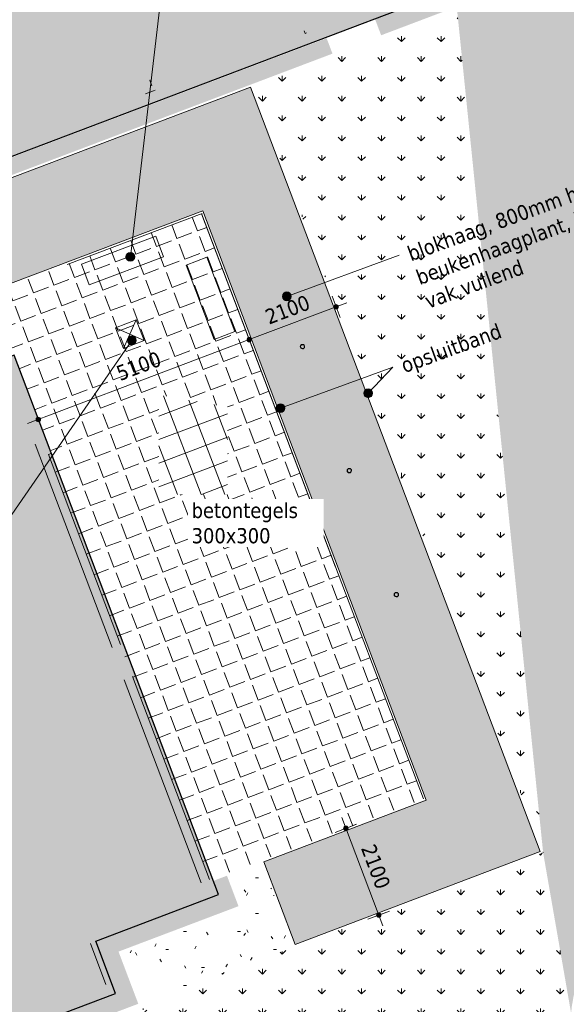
# Model space of a CAD drawing. Header units: millimetres. Extents: x -128777 to 62214, y -97338 to 68850.
# Tile 87 of 102: x -4588 to 7772, y -38401 to -16119. Entities that reach past the tile are written whole.
import ezdxf

# ---------------------------------------------------------------- set-up
doc = ezdxf.new("R2010")
doc.units = ezdxf.units.MM
doc.header["$LTSCALE"] = 200
for name, color, linetype, lineweight in [('A-ANNO-DIMS', 1, 'Continuous', 9), ('A-ANNO-DIMS-200', 1, 'Continuous', 9), ('A-ANNO-TEXT', 2, 'Continuous', 9), ('A-DETL', 1, 'Continuous', 25), ('A-FLOR-OTLN', 7, 'Continuous', 13), ('A-FLOR-PATT', 8, 'Continuous', 13), ('A-WALL', 2, 'Continuous', 13), ('A-WALL-PATT', 7, 'Continuous', 35), ('S-COLS', 6, 'Continuous', 13)]:
    doc.layers.add(name, color=color, linetype=linetype, lineweight=lineweight)
doc.layers.add('A-DETL-GENF', color=92, linetype='Continuous', lineweight=13, transparency=0.3)
doc.layers.add('F-IA----_OBJECT', color=240, linetype='Continuous', transparency=0.5)
doc.styles.add('Tahoma_1', font='tahoma.ttf', dxfattribs={"height": 342.777778})
doc.dimstyles.new('P_L_1_8', dxfattribs={"dimscale": 304.8, "dimtxt": 360, "dimasz": 1.312336, "dimexe": 0.853018, "dimexo": 0.0625, "dimgap": 0.19685, "dimtad": 1, "dimdec": 0, "dimzin": 0, "dimdsep": 46, "dimtxsty": 'Tahoma_1', "dimblk1": 'DOTSMALL', "dimblk2": 'DOTSMALL', "dimsah": 1, "dimcen": 0.09, "dimdle": 0.853018, "dimadec": 1, "dimazin": 0, "dimtfac": 1, "dimtdec": 0, "dimtix": 1, "dimtmove": 0, "dimatfit": 3, "dimfxl": 1, "dimtvp": 1, "dimtolj": 1, "dimtzin": 0, "dimarcsym": 0})

# ---------------------------------------------------------------- blocks, each defined once
blk = doc.blocks.new('300_28_ISR_kolom_buis - ø100-V116-Situatie')
at = {"layer": 'S-COLS'}
h = blk.add_hatch(dxfattribs=at)
h.set_pattern_fill('FP_65', color=256, style=0, pattern_type=2)
h.set_pattern_definition([(204.25, (83831.4, -30667.5), (492.863, -1094.114), []), (204.25, (83813.7, -30714.3), (492.863, -1094.114), []), (204.25, (83796, -30761.1), (492.863, -1094.114), []), (204.25, (83778.3, -30807.8), (492.863, -1094.114), []), (204.25, (83585, -30120.5), (492.863, -1094.114), [])])
h.paths.add_polyline_path([(11, 24), (-11, 24), (-32, 13), (-45, -3), (-50, -25), (-45, -47), (-31, -64), (-11, -74), (11, -74), (32, -63), (45, -47), (50, -25), (45, -3), (31, 14), (24, 18)], flags=0)
h.paths.add_polyline_path([(22, 13), (38, -3), (44, -25), (37, -48), (22, -63), (0, -69), (-22, -63), (-38, -47), (-44, -25), (-37, -2), (-22, 13), (0, 19), (8, 17)], flags=0)
at = {"layer": 'S-COLS', "lineweight": 18}
for radius, start, end in [(50, 360, 180), (44, 0, 180), (50, 180, 360), (44, 180, 360)]:
    blk.add_arc((0, -25), radius, start, end, dxfattribs=at)
blk = doc.blocks.new('300_28_ISR_kolom_buis - ø100-V117-Situatie')
at = {"layer": 'S-COLS', "lineweight": 18}
for radius, start, end in [(50, 360, 180), (44, 0, 180), (50, 180, 360), (44, 180, 360)]:
    blk.add_arc((0, -25), radius, start, end, dxfattribs=at)
blk = doc.blocks.new('300_28_ISR_kolom_buis - ø100-V118-Situatie')
at = {"layer": 'S-COLS'}
h = blk.add_hatch(dxfattribs=at)
h.set_pattern_fill('FP_66', color=256, style=0, pattern_type=2)
h.set_pattern_definition([(204.25, (83828.8, -36667.5), (492.863, -1094.114), []), (204.25, (83811, -36714.3), (492.863, -1094.114), []), (204.25, (83793.3, -36761), (492.863, -1094.114), []), (204.25, (83775.6, -36807.8), (492.863, -1094.114), []), (204.25, (83582.3, -36120.5), (492.863, -1094.114), [])])
h.paths.add_polyline_path([(11, 24), (-11, 24), (-32, 13), (-45, -3), (-50, -25), (-45, -47), (-31, -64), (-11, -74), (11, -74), (32, -63), (45, -47), (50, -25), (45, -3), (31, 14), (24, 18)], flags=0)
h.paths.add_polyline_path([(22, 13), (38, -3), (44, -25), (37, -48), (22, -63), (0, -69), (-22, -63), (-38, -47), (-44, -25), (-37, -2), (-22, 13), (0, 19), (8, 17)], flags=0)
at = {"layer": 'S-COLS', "lineweight": 18}
for radius, start, end in [(50, 360, 180), (44, 0, 180), (50, 180, 360), (44, 180, 360)]:
    blk.add_arc((0, -25), radius, start, end, dxfattribs=at)
blk = doc.blocks.new('DIMBLOCK20-Situatie')
at = {"layer": 'A-ANNO-DIMS-200', "transparency": 16777216}
h = blk.add_hatch(color=256, dxfattribs=at)
edge = h.paths.add_edge_path(flags=0)
edge.add_arc((2566, -22616), 50, 0, 360)
h = blk.add_hatch(color=256, dxfattribs=at)
edge = h.paths.add_edge_path(flags=0)
edge.add_arc((602, -23360), 50, 0, 360)
for p, q in [((2658, -22859), (2474, -22373)), ((2809, -22524), (602, -23360)), ((2566, -22616), (2658, -22859)), ((695, -23603), (510, -23117)), ((602, -23360), (695, -23603))]:
    blk.add_line(p, q, dxfattribs=at)
for centre in [(2566, -22616), (602, -23360)]:
    blk.add_circle(centre, 50, dxfattribs=at)
at = {"layer": 'A-ANNO-DIMS-200', "color": 0, "transparency": 16777216, "insert": (926, -22702), "char_height": 342.8, "width": 1234.29, "attachment_point": 1, "rotation": 20.75, "line_spacing_factor": 1.000232, "style": 'Tahoma_1'}
blk.add_mtext('2100', dxfattribs=at)
blk = doc.blocks.new('_DotSmall')
at = {"color": 0, "linetype": 'ByBlock', "const_width": 0.5}
blk.add_lwpolyline([(-0.0625, 0, 1), (0.0625, 0, 1)], format="xyb", close=True, dxfattribs=at)
blk = doc.blocks.new('DIMBLOCK21-Situatie')
at = {"layer": 'A-ANNO-DIMS-200', "transparency": 16777216}
h = blk.add_hatch(color=256, dxfattribs=at)
edge = h.paths.add_edge_path(flags=0)
edge.add_arc((602, -23360), 50, 0, 360)
h = blk.add_hatch(color=256, dxfattribs=at)
edge = h.paths.add_edge_path(flags=0)
edge.add_arc((-4166, -25166), 50, 0, 360)
for p, q in [((695, -23603), (510, -23117)), ((602, -23360), (-4409, -25259)), ((602, -23360), (695, -23603)), ((-4074, -25410), (-4258, -24923)), ((-4166, -25166), (-4074, -25410))]:
    blk.add_line(p, q, dxfattribs=at)
for centre in [(602, -23360), (-4166, -25166)]:
    blk.add_circle(centre, 50, dxfattribs=at)
at = {"layer": 'A-ANNO-DIMS-200', "color": 0, "transparency": 16777216, "insert": (-2440, -23978), "char_height": 342.8, "width": 1234.29, "attachment_point": 1, "rotation": 20.75, "line_spacing_factor": 1.000232, "style": 'Tahoma_1'}
blk.add_mtext('5100', dxfattribs=at)
blk = doc.blocks.new('DIMBLOCK24-Situatie')
at = {"layer": 'A-ANNO-DIMS-200', "transparency": 16777216}
h = blk.add_hatch(color=256, dxfattribs=at)
edge = h.paths.add_edge_path(flags=0)
edge.add_arc((2786, -34419), 50, 0, 360)
h = blk.add_hatch(color=256, dxfattribs=at)
edge = h.paths.add_edge_path(flags=0)
edge.add_arc((3530, -36383), 50, 0, 360)
for p, q in [((2694, -34176), (3622, -36626)), ((3029, -34327), (2543, -34512)), ((2786, -34419), (3029, -34327)), ((3773, -36291), (3287, -36475)), ((3530, -36383), (3773, -36291))]:
    blk.add_line(p, q, dxfattribs=at)
for centre in [(2786, -34419), (3530, -36383)]:
    blk.add_circle(centre, 50, dxfattribs=at)
at = {"layer": 'A-ANNO-DIMS-200', "color": 0, "transparency": 16777216, "insert": (3443, -34743), "char_height": 342.8, "width": 1234.29, "attachment_point": 1, "rotation": 290.75, "line_spacing_factor": 1.000232, "style": 'Tahoma_1'}
blk.add_mtext('2100', dxfattribs=at)

msp = doc.modelspace()

# ---------------------------------------------------------------- hatches: boundary and pattern name
at = {"layer": 'A-ANNO-TEXT'}
h = msp.add_hatch(color=130, dxfattribs=at)
edge = h.paths.add_edge_path(flags=0)
edge.add_arc((-2086.3, -21486), 100, 0, 360)
h = msp.add_hatch(color=130, dxfattribs=at)
edge = h.paths.add_edge_path(flags=0)
edge.add_arc((1452, -22380), 100, 0, 360)
h = msp.add_hatch(color=130, dxfattribs=at)
edge = h.paths.add_edge_path(flags=0)
edge.add_arc((-2050.9, -23375.6), 100, 0, 360)
h = msp.add_hatch(color=130, dxfattribs=at)
edge = h.paths.add_edge_path(flags=0)
edge.add_arc((3290.4, -24573), 100, 0, 360)
h = msp.add_hatch(color=130, dxfattribs=at)
edge = h.paths.add_edge_path(flags=0)
edge.add_arc((1307.4, -24909.4), 100, 0, 360)
at = {"layer": 'A-DETL-GENF'}
h = msp.add_hatch(dxfattribs=at)
h.set_pattern_fill('FP_72', style=0, pattern_type=2)
h.set_pattern_definition([(200.75, (35902.96, 28091), (177.1455, -467.5676), []), (290.75, (35902.96, 28091), (467.5676, 177.1455), [])])
h.paths.add_polyline_path([(-449.4, -26862.5), (111.6, -26862.5), (111.6, -24882.7), (-1438.7, -24610.2), (-1438.7, -26862.5)], flags=0)
at = {"layer": 'A-FLOR-PATT'}
h = msp.add_hatch(dxfattribs=at)
h.set_pattern_fill('GRASS', color=90, scale=25, style=0)
h.paths.add_polyline_path([(7248.5, -34974.4), (9806.7, -24561.8), (9755.3, -24445.8), (9688.9, -24265.3), (9634.2, -24080.9), (9591.5, -23893.4), (9560.8, -23703.6), (9542.4, -23512.2), (9536.2, -23320), (9542.4, -23127.8), (9560.9, -22936.3), (9591.6, -22746.5), (9634.5, -22559), (9689.2, -22374.7), (9755.6, -22194.2), (9833.5, -22018.4), (9922.5, -21847.9), (10022.2, -21683.4), (10132.2, -21525.7), (10252.2, -21375.4), (10381.5, -21233), (10519.6, -21099.3), (10694.2, -20949.1), (11065.1, -19439.3), (11032.5, -19398.4), (10922.5, -19240.7), (10822.9, -19076.2), (10733.9, -18905.7), (10656.1, -18729.9), (10589.7, -18549.4), (10535, -18365), (10492.3, -18177.5), (10461.6, -17987.7), (10443.2, -17796.2), (10437, -17604), (10443.2, -17411.8), (10461.7, -17220.4), (10492.4, -17030.6), (10537.3, -16836.1), (10590, -16658.7), (10656.4, -16478.3), (10734.3, -16302.4), (10823.3, -16131.9), (10923, -15967.5), (11033, -15809.8), (11153, -15659.4), (11282.3, -15517.1), (11420.4, -15383.3), (11566.9, -15258.7), (11721, -15143.7), (11882.2, -15038.8), (12049.8, -14944.4), (12185.4, -14879.1), (12369.1, -14131.6), (12220.7, -14020.9), (12074.3, -13896.2), (11936.2, -13762.4), (11806.9, -13620), (11687, -13469.7), (11577, -13311.9), (11477.4, -13147.5), (11388.5, -12976.9), (11310.6, -12801.1), (11244.2, -12620.6), (11189.5, -12436.2), (11146.8, -12248.7), (11116.1, -12058.9), (11097.7, -11867.5), (11091.5, -11675.3), (11097.7, -11483), (11116.2, -11291.6), (11146.9, -11101.8), (11189.8, -10914.3), (11244.5, -10730), (11310.9, -10549.5), (11388.8, -10373.6), (11477.8, -10203.2), (11577.5, -10038.7), (11687.5, -9881), (11807.5, -9730.7), (11936.8, -9588.3), (12074.9, -9454.6), (12221.4, -9329.9), (12375.5, -9214.9), (12536.7, -9110), (12704.3, -9015.7), (12877.6, -8932.3), (13055.8, -8860.1), (13238.4, -8799.5), (13424.4, -8750.8), (13613.2, -8714.1), (13702.9, -8702.5), (13737, -8563.8), (13692.4, -8549), (13485.6, -8463), (13340.9, -8393.3), (13173.4, -8298.9), (13012.2, -8194), (12858.1, -8079), (12711.7, -7954.3), (12573.6, -7820.5), (12444.3, -7678.1), (12324.4, -7527.7), (12214.4, -7370), (12114.8, -7205.5), (12025.8, -7035), (11948, -6859.1), (11881.6, -6678.7), (11825, -6485.7), (11784.2, -6306.8), (11753.5, -6116.9), (11735.1, -5925.5), (11728.9, -5733.3), (11735.1, -5541.1), (11753.6, -5349.7), (11784.3, -5159.8), (11827.2, -4972.4), (11881.9, -4788), (11948.3, -4607.5), (12026.2, -4431.7), (12115.2, -4261.2), (12214.9, -4096.8), (12324.9, -3939.1), (12444.9, -3788.7), (12574.2, -3646.4), (12712.3, -3512.6), (12858.8, -3388), (13012.9, -3273), (13174.1, -3168.1), (13341.7, -3073.7), (13515, -2990.3), (13693.2, -2918.2), (13875.7, -2857.6), (14061.8, -2808.9), (14250.5, -2772.1), (14441.3, -2747.6), (14641.6, -2735.3), (14825.5, -2735.3), (15017.4, -2747.6), (15161.3, -2766.2), (15164.6, -2752.6), (15141.3, -2751.1), (14950.5, -2726.5), (14734.7, -2682.6), (14575.8, -2640.9), (14393.3, -2580.3), (14215, -2508.1), (14041.8, -2424.6), (13874.2, -2330.2), (13713.1, -2225.3), (13559, -2110.2), (13412.5, -1985.6), (13274.4, -1851.7), (13235.3, -1808.7), (5299.9, -15875.4), (7245.6, -34945.4)], flags=0)
h.paths.add_polyline_path([(16251.6, 3119.3), (16310.2, 3641.9), (16044.1, 3170.1), (16097.7, 3159.7)], flags=0)
at = {"layer": 'A-FLOR-PATT', "lineweight": 5}
h = msp.add_hatch(dxfattribs=at)
h.set_pattern_fill('GRAVEL', color=256, scale=30, angle=15, style=0)
h.paths.add_polyline_path([(-32655.3, -36201.6), (-32281.2, -36059.9), (-32985.5, -34201), (-32987.9, -34201.9), (-32999.2, -34172), (-32996.8, -34171.1), (-33694.9, -32328.5), (-33697.3, -32329.4), (-33708.6, -32299.5), (-33706.2, -32298.6), (-34410.7, -30439.2), (-36257.9, -31139), (-36251.2, -31163.2), (-45450.1, -34648.4), (-45317.3, -34999), (-34638.9, -30953.5), (-32792.8, -35826), (-32797, -35827.5), (-32709, -36059.9)], flags=0)
h.paths.add_polyline_path([(-12317, -22496.4), (2484.5, -16887.6), (2352, -16537.8), (-12189.8, -22044.7), (-12197.9, -22023.5), (-12458.8, -22122.3), (-12317.5, -22495.2)], flags=0)
h.paths.add_polyline_path([(-52249.3, -18200.3), (-38904.1, -13146.7), (-38896, -13168), (-36708.8, -12339.3), (-36850.5, -11965.2), (-52382.1, -17849.7), (-52276, -18129.9)], flags=0)
h.paths.add_polyline_path([(3584.9, -16471.7), (5235.4, -15846.3), (2209.8, -7860.3), (1334.5, -8191.9), (1476.2, -8565.9), (1977.5, -8376), (4719.7, -15614), (3443.2, -16097.6), (3579.9, -16458.4)], flags=0)
h.paths.add_polyline_path([(4719.7, -15889), (4708.9, -15885.6), (4702, -15881.7), (4695.5, -15869.9), (4695.5, -15857.5), (4702, -15847.5), (4707.2, -15842.3), (4719.7, -15839), (4732.2, -15842.3), (4737.4, -15846.3), (4743.8, -15857.5), (4742.1, -15873.5), (4737.4, -15881.7), (4732.2, -15885.6), (4722.9, -15888.1)], flags=0)
h.paths.add_polyline_path([(-36682.6, -12329.4), (-36652.7, -12318), (-36716.6, -12155.1), (-36744.6, -12165.7), (-36683, -12328.2)], flags=0)
h.paths.add_polyline_path([(-36577.8, -12289.7), (-36547.9, -12278.4), (-36609.9, -12114.7), (-36639.8, -12126.1), (-36578.6, -12287.6)], flags=0)
h.paths.add_polyline_path([(-29976.1, -10007.7), (-29966.8, -10004.2), (-29969.6, -9994.6), (-2619.5, 367.5), (-2610.6, 344.1), (-2626.5, 338.1), (-2577.1, 205.4), (-2579.1, 204.6), (-2576.3, 197.7), (-2570.1, 200.6), (-2576.3, 219.1), (-2564.3, 221.8), (454, -7744.8), (461.5, -7742), (443.8, -7695.3), (1011.4, -7480.2), (611.1, -6423.5), (2599.2, -5670.3), (-267.1, 1895), (-30190.4, -9442), (-30003.3, -9935.9)], flags=0)
h.paths.add_polyline_path([(59, -6750.3), (62.8, -6748.9), (55.7, -6730.2), (49.4, -6733.3), (52.1, -6736.8), (54.5, -6738.4), (58.5, -6748.9)], flags=0)
h.paths.add_polyline_path([(45.6, -6723.3), (52, -6720.4), (45.1, -6702.1), (38.5, -6704.6), (45.1, -6721.9)], flags=0)
h.paths.add_polyline_path([(-211.6, -6044.4), (-205.1, -6041.9), (-212.2, -6023.2), (-218.5, -6026.3), (-212, -6043.3)], flags=0)
h.paths.add_polyline_path([(-222.3, -6016.3), (-215.9, -6013.4), (-222.8, -5995.1), (-226.5, -5996.6), (-222.8, -6011.2), (-224, -6011.6), (-222.8, -6014.9)], flags=0)
h.paths.add_polyline_path([(-730.5, -4666.3), (-726.8, -4664.9), (-733.9, -4646.2), (-740.2, -4649.3), (-737.4, -4652.9), (-735, -4654.4), (-731, -4664.9)], flags=0)
h.paths.add_polyline_path([(-743.9, -4639.3), (-737.6, -4636.4), (-744.5, -4618.1), (-748.2, -4619.6), (-744.5, -4634.2), (-745.7, -4634.7), (-744.5, -4637.9)], flags=0)
h.paths.add_polyline_path([(1181.9, -3590), (1175, -3588.7), (1168.8, -3584.1), (1162.7, -3572.4), (203.4, -1036), (206.9, -1025.4), (212.3, -1021.4), (471.5, -925.2), (478.3, -928.2), (485.4, -937.9), (1446.5, -3479), (1443.1, -3489.5), (1437.6, -3493.6), (1183.2, -3589.7)], flags=0)
h.paths.add_polyline_path([(-1252.2, -3289.3), (-1248.5, -3287.9), (-1255.5, -3269.2), (-1261.8, -3272.4), (-1259.1, -3275.9), (-1256.7, -3277.4), (-1252.7, -3287.9)], flags=0)
h.paths.add_polyline_path([(-1265.6, -3262.3), (-1259.3, -3259.4), (-1266.2, -3241.2), (-1272.7, -3243.6), (-1266.2, -3260.9)], flags=0)
h.paths.add_polyline_path([(-1522.9, -2583.4), (-1516.3, -2581), (-1523.4, -2562.3), (-1529.7, -2565.4), (-1523.3, -2582.4)], flags=0)
h.paths.add_polyline_path([(-1533.5, -2555.4), (-1527.1, -2552.5), (-1534, -2534.2), (-1537.8, -2535.6), (-1534, -2550.2), (-1535.3, -2550.7), (-1534, -2554)], flags=0)
h.paths.add_polyline_path([(-2041.7, -1205.4), (-2038, -1204), (-2045.1, -1185.3), (-2051.4, -1188.4), (-2048.6, -1192), (-2046.2, -1193.5), (-2042.3, -1204)], flags=0)
h.paths.add_polyline_path([(-2055.2, -1178.4), (-2048.8, -1175.5), (-2055.7, -1157.2), (-2059.5, -1158.6), (-2055.7, -1173.3), (-2056.9, -1173.7), (-2055.7, -1177)], flags=0)
h.paths.add_polyline_path([(-2563.1, 170.7), (-2559.3, 172.1), (-2568.5, 190), (-2572.7, 187.6), (-2570, 184.1), (-2567.6, 182.6), (-2563.6, 172.1)], flags=0)
at = {"layer": 'A-FLOR-PATT'}
h = msp.add_hatch(dxfattribs=at)
h.set_pattern_fill('GRASS', color=90, scale=25, style=0)
h.paths.add_polyline_path([(10804.6, -45445.6), (11211.2, -41820.1), (11158.7, -41826.8), (10966.8, -41839.1), (10774.5, -41839.1), (10582.5, -41826.7), (10391.8, -41802.1), (10203.1, -41765.3), (10017, -41716.5), (9834.5, -41655.9), (9643.8, -41577.7), (9483, -41500.2), (9315.5, -41405.9), (9154.3, -41300.9), (9000.2, -41185.9), (8853.8, -41061.2), (8715.7, -40927.4), (8586.4, -40785), (8466.5, -40634.6), (8356.5, -40476.9), (8256.9, -40312.4), (8167.9, -40141.9), (8135.9, -40069.5), (9037.7, -45247.4), (10780.2, -45442.9)], flags=0)
h.paths.add_polyline_path([(7881.2, -38607), (7896.5, -38451.6), (7932.7, -38239.4), (7969.3, -38079.3), (8024, -37894.9), (8090.4, -37714.5), (8169.3, -37536.7), (8257.3, -37368.1), (8357, -37203.7), (8489.3, -37018.1), (8587, -36895.6), (8716.3, -36753.3), (8875.2, -36601.9), (9000.9, -36494.9), (9155, -36379.9), (9316.2, -36275), (9483.8, -36180.6), (9657.1, -36097.2), (9835.3, -36025.1), (10017.8, -35964.5), (10203.9, -35915.8), (10392.6, -35879), (10583.4, -35854.5), (10775.3, -35842.2), (10987.4, -35843.5), (11159.5, -35854.5), (11350.2, -35879.2), (11539, -35916), (11725, -35964.8), (11862.8, -36010.5), (11920.6, -35495.4), (11771.5, -35501.6), (11579.3, -35497.2), (11387.7, -35480.6), (11197.6, -35451.7), (10987.4, -35404.4), (10824.8, -35357.8), (10643.7, -35293.1), (10467.1, -35216.9), (10295.8, -35129.6), (10130.4, -35031.5), (9971.6, -34922.9), (9820.1, -34804.5), (9676.5, -34676.6), (9541.4, -34539.7), (9415.4, -34394.4), (9298.9, -34241.4), (9192.5, -34081.3), (9096.5, -33914.6), (9011.4, -33742.1), (8937.5, -33564.6), (8875.2, -33382.7), (8824.7, -33197.1), (8786.1, -33008.7), (8759.7, -32818.2), (8745.5, -32626.4), (8743.7, -32434.1), (8754.2, -32242.1), (8777, -32051.2), (8811.9, -31862.1), (8858.9, -31675.6), (8917.8, -31492.5), (8988.3, -31313.6), (9070, -31139.5), (9162.8, -30971.1), (9266.2, -30808.9), (9394.1, -30636.5), (9503, -30506.1), (9643.8, -30359), (9776.6, -30236), (9925.8, -30114.7), (10082.5, -30003.2), (10246, -29901.9), (10415.6, -29811.3), (10590.7, -29731.8), (10804.6, -29653.2), (10954.4, -29607.2), (11141.4, -29562.6), (11331, -29530.1), (11522.2, -29509.8), (11714.4, -29501.9), (11906.6, -29506.2), (12098.2, -29522.8), (12288.3, -29551.7), (12476.2, -29592.7), (12579.3, -29622.2), (12953.1, -26289.9), (12823.9, -26306.6), (12632, -26318.9), (12439.7, -26318.8), (12247.7, -26306.5), (12057, -26281.9), (11868.3, -26245.1), (11682.2, -26196.3), (11499.7, -26135.6), (11321.5, -26063.5), (11148.2, -25980), (10980.7, -25885.6), (10804.6, -25769.5), (10665.4, -25665.6), (10519, -25540.9), (10380.9, -25407.1), (10251.6, -25264.7), (10131.7, -25114.4), (10021.7, -24956.6), (9922.1, -24792.2), (9833.1, -24621.7), (9806.7, -24561.8), (7248.5, -34974.4), (7877.2, -38584.3)], flags=0)
h.paths.add_polyline_path([(10692.8, -20954.7), (10820.2, -20859.6), (10987.4, -20751.3), (11149, -20660.4), (11322.3, -20577), (11500.5, -20504.8), (11683.1, -20444.3), (11881.5, -20393.1), (12057.8, -20358.8), (12206.1, -20339.7), (12049, -20264), (11881.5, -20169.7), (11720.3, -20064.7), (11566.2, -19949.7), (11419.8, -19825), (11281.7, -19691.2), (11152.4, -19548.8), (11065.1, -19439.3), (10694.2, -20949.1)], flags=0)
h.paths.add_polyline_path([(12185.4, -14879.1), (12223.1, -14861), (12401.3, -14788.9), (12583.8, -14728.3), (12797.9, -14674.1), (12958.6, -14642.8), (13149.4, -14618.3), (13341.3, -14606), (13446.5, -14604.8), (13405.4, -14595.6), (13237.6, -14551.6), (13055.1, -14490.9), (12876.8, -14418.7), (12703.6, -14335.3), (12536, -14240.9), (12369, -14132.1), (12207.6, -14789.1)], flags=0)
h.paths.add_polyline_path([(14251, -14718), (14256.4, -14669.7), (14187.3, -14674.1), (14076.2, -14674.1), (14105, -14679.7)], flags=0)
h.paths.add_polyline_path([(14915.6, -8791.9), (14923, -8725.9), (14811.5, -8732.2), (14663.2, -8732.2), (14759.5, -8751)], flags=0)
h.paths.add_polyline_path([(13702.9, -8702.5), (13803.9, -8689.5), (13995.8, -8677.2), (14157.3, -8677.2), (14037.1, -8652.2), (13874.9, -8609.6), (13737, -8563.8), (13704.4, -8696.3)], flags=0)
h.paths.add_polyline_path([(15581.2, -2857.4), (15592.3, -2759.2), (15525.5, -2763.5), (15333.2, -2763.4), (15164.3, -2754.1), (15161.3, -2766.2), (15208.1, -2772.3), (15396.9, -2809)], flags=0)
h = msp.add_hatch(dxfattribs=at)
h.set_pattern_fill('GRASS', color=90, scale=25, style=0)
h.paths.add_polyline_path([(7248.5, -34974.4), (5299.9, -15875.4), (676.2, -17627.1), (7237.5, -34945.4)], flags=0)
at = {"layer": 'A-FLOR-PATT', "lineweight": 5}
h = msp.add_hatch(dxfattribs=at)
h.set_pattern_fill('ANGLE', color=256, scale=71, angle=20.75, style=0)
h.set_pattern_definition([(20.75, (0, 0), (-175.7053, 463.766), [360.68, -135.255]), (110.75, (0, 0), (-463.766, -175.7053), [360.68, -135.255])])
h.paths.add_polyline_path([(-295.8, -35580.1), (-230, -35556), (-228, -35561.4), (4540.7, -33754.7), (-478.5, -20506.7), (-11537, -24696.4), (-12505.5, -22140), (-17904.1, -24185.4), (-16988.4, -26602.3), (-16981.8, -26599.8), (-16970.5, -26629.7), (-16977, -26632.2), (-16403, -28144.1), (-4715, -23718.1), (-3874.3, -25937.1), (-3939.8, -25961.9), (-304.9, -35556)], flags=0)
h.paths.add_polyline_path([(111.6, -26862.5), (-1438.7, -26862.5), (-1438.7, -24610.2), (111.6, -24882.7)], flags=0)
h.paths.add_polyline_path([(-11349.5, -26021), (-11349.5, -26013.2), (-11354.1, -26013.1), (-11353.1, -26015.1), (-11351, -26014), (-11350.3, -26017.5)], flags=0)
h.paths.add_polyline_path([(-11409.7, -25879.1), (-11402, -25879.1), (-11401.8, -25874.5), (-11403.8, -25875.6), (-11402.7, -25877.7), (-11409.6, -25879.1)], flags=0)
h.paths.add_polyline_path([(-11349.5, -26021), (-11356.2, -26018.6), (-11358.7, -26013.9), (-11409.6, -25874.5), (-11402.6, -25870), (-11267.8, -25818.9), (-11267.8, -25826.7), (-11263.2, -25826.8), (-11260.1, -25822.4), (-11207.7, -25960.8), (-11215.4, -25960.8), (-11215.5, -25965.4), (-11211.1, -25968.6), (-11340.3, -26017.5)], flags=0)
h.paths.add_polyline_path([(-11211.1, -25968.6), (-11214.7, -25962.2), (-11207.7, -25960.8), (-11207.8, -25965.4)], flags=0)
h.paths.add_polyline_path([(-11266.4, -25826.1), (-11266.4, -25819), (-11263.2, -25819.1), (-11260.1, -25822.4), (-11266.2, -25826)], flags=0)
at = {"layer": 'A-FLOR-PATT'}
h = msp.add_hatch(dxfattribs=at)
h.set_pattern_fill('GRASS', color=90, scale=25, style=0)
h.paths.add_polyline_path([(9037.7, -45247.4), (8135.9, -40069.5), (8090.1, -39966.1), (8023.7, -39785.6), (7969, -39601.2), (7926.3, -39413.7), (7895.6, -39223.9), (7877.2, -39032.4), (7871.5, -38824.6), (7877.2, -38648), (7881.2, -38607), (7248.5, -34974.4), (1612, -37109.9), (5797.8, -44884), (8908.5, -45232.9)], flags=0)
h = msp.add_hatch(dxfattribs=at)
h.set_pattern_fill('FP_4', color=256, style=0, pattern_type=2)
h.set_pattern_definition([(0, (-87444.9, -24563.8), (1625.6, 406.4), [67.056, -1152.144, 67.056, -7654.544]), (0, (-87444.9, -24563.8), (1625.6, 406.4), [-1286.256, -1152.144, 67.056, -2371.344, -4064]), (0, (-87444.9, -24563.8), (1625.6, 406.4), [-4876.8, 67.056, -1152.144, 67.056, -2777.744]), (0, (-87444.9, -24563.8), (1625.6, 406.4), [-6163.056, -745.744, 67.056, -1964.944]), (120, (-86835.3, -24360.6), (-1164.7527, 1204.6109), [67.056, -1152.144, -7721.6]), (120, (-86835.3, -24360.6), (-1164.7527, 1204.6109), [-1219.2, 67.056, -1152.144, -6502.4]), (120, (-86835.3, -24360.6), (-1164.7527, 1204.6109), [-2438.4, 67.056, -2371.344, -4064]), (120, (-86835.3, -24360.6), (-1164.7527, 1204.6109), [-4876.8, 67.056, -1152.144, -2844.8]), (120, (-86835.3, -24360.6), (-1164.7527, 1204.6109), [-6096, 67.056, -745.744, -2032]), (120, (-86835.3, -24360.6), (-1164.7527, 1204.6109), [-6908.8, 67.056, -1964.944]), (240, (-86632.1, -23547.8), (-460.8473, -1611.0109), [67.056, -1152.144, -7721.6]), (240, (-86632.1, -23547.8), (-460.8473, -1611.0109), [-1219.2, 67.056, -1152.144, -6502.4]), (240, (-86632.1, -23547.8), (-460.8473, -1611.0109), [-2438.4, 67.056, -2371.344, -4064]), (240, (-86632.1, -23547.8), (-460.8473, -1611.0109), [-4876.8, 67.056, -1152.144, -2844.8]), (240, (-86632.1, -23547.8), (-460.8473, -1611.0109), [-6096, 67.056, -745.744, -2032]), (240, (-86632.1, -23547.8), (-460.8473, -1611.0109), [-6908.8, 67.056, -1964.944])])
h.paths.add_polyline_path([(-1859.2, -38372.3), (1612, -37109.9), (885.7, -35192.9), (145.1, -35473.5), (424.1, -36209.9), (-2289, -37237.8), (-1859.5, -38371.7)], flags=0)
at = {"layer": 'A-FLOR-PATT', "lineweight": 5}
h = msp.add_hatch(dxfattribs=at)
h.set_pattern_fill('GRAVEL', color=256, scale=30, angle=15, style=0)
h.paths.add_polyline_path([(-11028.1, -41845.4), (-1906.2, -38389.4), (-2353.5, -37208.8), (359.6, -36180.9), (98.3, -35491.2), (-210.3, -35608.1), (-92.6, -35924.5), (-2990.9, -37022.5), (-2639.2, -37950.6), (-2517.4, -37905.3), (-2423.9, -38157.8), (-11169.8, -41471.3), (-11057.2, -41768.7)], flags=0)
h.paths.add_polyline_path([(-43329.5, -40245.7), (-32655.3, -36201.6), (-32797, -35827.5), (-43471.2, -39871.6), (-43335.8, -40229.1)], flags=0)
at = {"layer": 'A-FLOR-PATT'}
h = msp.add_hatch(dxfattribs=at)
h.set_pattern_fill('GRASS', color=90, scale=25, style=0)
h.paths.add_polyline_path([(7221.3, -49589.7), (7391.9, -49476.1), (7553.9, -49381.4), (7672.5, -49320.6), (6934.6, -49237.9), (7179.5, -49538.4)], flags=0)
h.paths.add_polyline_path([(6813.5, -49089.3), (6865.4, -48626.4), (6862.7, -48626.4), (6811.1, -49086.3)], flags=0)
h.paths.add_polyline_path([(5797.8, -44884), (1612, -37109.9), (-1859.2, -38372.3), (-1841.8, -38418.4), (-1872.9, -38430.3), (3143.9, -44586.4), (5647.4, -44867.2)], flags=0)
at = {"layer": 'A-WALL-PATT', "lineweight": 13}
h = msp.add_hatch(dxfattribs=at)
h.set_pattern_fill('HONEY', color=94, scale=50, angle=200.75, style=0)
h.paths.add_polyline_path([(-43488.9, -39824.9), (-41525.1, -39080.9), (-43335.8, -34301.8), (-45299.5, -35045.8), (-43704.2, -39256.6)], flags=0)
h.paths.add_polyline_path([(1641, -37045.5), (7184.1, -34945.4), (629.5, -17644.8), (-12299.3, -22543.1), (-11508, -24631.9), (-449.4, -20442.2), (4605.2, -33783.7), (932.5, -35175.2), (1612, -36968.8)], flags=0)
h.paths.add_polyline_path([(3935.3, -29179.3), (3913.2, -29177.4), (3892.6, -29163.9), (3881.4, -29145.4), (3879.5, -29122.7), (3887.7, -29101.9), (3900.8, -29088.1), (3921.6, -29080.3), (3943.8, -29082.2), (3964.3, -29095.7), (3975.5, -29114.2), (3977.4, -29136.9), (3969.2, -29157.6), (3956.1, -29171.4), (3935.5, -29179.2)], flags=0)
h.paths.add_polyline_path([(3921.4, -29173.2), (3944, -29170.9), (3963.6, -29155.3), (3971.5, -29132.6), (3968.1, -29112.1), (3956.3, -29095.7), (3935.5, -29086.4), (3912.9, -29088.6), (3893.3, -29104.3), (3885.5, -29126.9), (3888.8, -29147.5), (3900.6, -29163.9), (3916.3, -29170.9)], flags=0)
h.paths.add_polyline_path([(2872, -26374.1), (2849.8, -26372.1), (2829.2, -26358.6), (2818.1, -26340.1), (2816.2, -26317.5), (2824.3, -26296.7), (2837.5, -26282.9), (2858.3, -26275), (2880.4, -26276.9), (2901, -26290.5), (2912.2, -26309), (2914.1, -26331.6), (2905.9, -26352.4), (2892.8, -26366.2), (2872.2, -26374)], flags=0)
h.paths.add_polyline_path([(2858.1, -26368), (2880.7, -26365.7), (2900.3, -26350.1), (2908.1, -26327.4), (2904.7, -26306.8), (2893, -26290.5), (2872.2, -26281.1), (2849.5, -26283.4), (2830, -26299), (2822.1, -26321.7), (2825.5, -26342.3), (2837.3, -26358.6), (2853, -26365.7)], flags=0)
h.paths.add_polyline_path([(1812.1, -23567.5), (1789.9, -23565.6), (1769.3, -23552.1), (1758.2, -23533.6), (1756.3, -23510.9), (1764.4, -23490.2), (1777.5, -23476.4), (1798.4, -23468.5), (1820.5, -23470.4), (1841.1, -23483.9), (1852.3, -23502.4), (1854.2, -23525.1), (1846, -23545.9), (1832.9, -23559.7), (1812.3, -23567.5)], flags=0)
h.paths.add_polyline_path([(1798.2, -23561.4), (1820.8, -23559.2), (1840.3, -23543.5), (1848.2, -23520.9), (1844.8, -23500.3), (1833.1, -23483.9), (1812.3, -23474.6), (1789.6, -23476.9), (1770.1, -23492.5), (1762.2, -23515.2), (1765.6, -23535.7), (1777.4, -23552.1), (1793.1, -23559.2)], flags=0)

# ---------------------------------------------------------------- linework, layer by layer
at = {"layer": 'A-ANNO-TEXT', "color": 130}
for p, q in [((-2086.3, -21486), (-1396.8, -15596.8)), ((1452, -22380), (3994, -21450.2)), ((-2050.9, -23375.6), (-7303.9, -30972.1)), ((1307.4, -24909.4), (3849.4, -23979.6)), ((3290.4, -24573), (3849.4, -23979.6))]:
    msp.add_line(p, q, dxfattribs=at)
for centre in [(-2086.3, -21486), (1452, -22380), (-2050.9, -23375.6), (3290.4, -24573), (1307.4, -24909.4)]:
    msp.add_circle(centre, 100, dxfattribs=at)
at = {"layer": 'A-DETL', "lineweight": 13}
for p, q in [((-3517.2, -21661.1), (-460.6, -20503.1)), ((-477.4, -20509.5), (2553.5, -28509.6))]:
    msp.add_line(p, q, dxfattribs=at)
at = {"layer": 'A-DETL', "lineweight": 18}
for p, q in [((-1510.1, -21017.5), (-3193.3, -21655.2)), ((-1332.9, -21485.1), (-1510.1, -21017.5)), ((-3016.2, -22122.8), (-1332.9, -21485.1)), ((-358.4, -21494.2), (-826, -21671.3)), ((279.3, -23177.4), (-358.4, -21494.2)), ((-3193.3, -21655.2), (-3016.2, -22122.8)), ((-826, -21671.3), (-188.3, -23354.5)), ((-1951.5, -22915), (-2419, -23092.2)), ((-1951.5, -22915), (-2241.9, -23559.7)), ((-1774.3, -23382.6), (-1951.5, -22915)), ((-2419, -23092.2), (-2241.9, -23559.7)), ((-2419, -23092.2), (-1774.3, -23382.6)), ((-2241.9, -23559.7), (-1774.3, -23382.6)), ((-188.3, -23354.5), (279.3, -23177.4))]:
    msp.add_line(p, q, dxfattribs=at)
at = {"layer": 'A-FLOR-OTLN'}
for p, q in [((629.5, -17644.8), (-12299.3, -22543.1)), ((7184.1, -34945.4), (629.5, -17644.8)), ((-11508, -24631.9), (-449.4, -20442.2)), ((-449.4, -20442.2), (4605.2, -33783.7)), ((4540.7, -33754.7), (-478.5, -20506.7)), ((-2498.7, -30330), (-4242, -25728.7)), ((-3989.5, -25633), (-3874.3, -25937.1)), ((-3874.3, -25937.1), (-3939.8, -25961.9)), ((-3939.8, -25961.9), (-2311.7, -30259.2)), ((-483.1, -35650), (-2224.1, -31054.8)), ((-2037.1, -30983.9), (-295.8, -35580.1)), ((4605.2, -33783.7), (932.5, -35175.2)), ((1641, -37045.5), (7184.1, -34945.4)), ((932.5, -35175.2), (1641, -37045.5)), ((-2639.2, -37950.6), (-2990.9, -37022.4))]:
    msp.add_line(p, q, dxfattribs=at)
at = {"layer": 'A-WALL', "color": 250, "lineweight": 18}
for p, q in [((1843.7, -16372.1), (1865, -16428.2)), ((1865, -16428.2), (1900.5, -16414.7)), ((-1649, -17489.5), (-1637.7, -17485.2)), ((-1649, -17489.5), (-1602, -17613.4)), ((-1746.5, -17796.5), (-1559.5, -17725.6)), ((-1559.5, -17725.6), (-1524, -17712.1))]:
    msp.add_line(p, q, dxfattribs=at)

# ---------------------------------------------------------------- block references
at = {"layer": 'S-COLS', "lineweight": 18, "rotation": 200.7500000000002}
for name, p in [('300_28_ISR_kolom_buis - ø100-V116-Situatie', (1814.1, -23541.4)), ('300_28_ISR_kolom_buis - ø100-V117-Situatie', (2874, -26347.9)), ('300_28_ISR_kolom_buis - ø100-V118-Situatie', (3937.3, -29153.2))]:
    msp.add_blockref(name, p, dxfattribs=at)

# ---------------------------------------------------------------- texts
at = {"layer": 'A-ANNO-TEXT', "color": 7, "char_height": 342.778, "attachment_point": 1, "rotation": 20.09002, "line_spacing_factor": 1.000232, "style": 'Tahoma_1'}
for s, insert, width in [('blokhaag, 800mm hoog\\Pbeukenhaagplant, bladhoudend.\\Pvak vullend', (4140.4, -21268.4), 8030.564), ('opsluitband', (3995.9, -23797.8), 2868.367)]:
    msp.add_mtext(s, dxfattribs=dict(at, insert=insert, width=width))

# ---------------------------------------------------------------- dimensions: what is measured, and where the dimension line sits
at = {"layer": 'A-ANNO-DIMS'}
for base, p1, p2, angle, override, picture, middle in [((602.4, -23359.7), (2658.3, -22858.9), (694.6, -23602.9), 20.75, {"dimpost": '<>', "dimfxl": 2100}, 'DIMBLOCK20-Situatie', (1499.8, -22764.7)), ((-4166.3, -25166.4), (694.6, -23602.9), (-4074.2, -25409.6), 20.75, {"dimpost": '<>', "dimfxl": 5099.5}, 'DIMBLOCK21-Situatie', (-1866.4, -24040.1)), ((3530.1, -36383.2), (3029.2, -34327.3), (3773.2, -36291.1), 290.75, {"dimpost": '<>', "dimfxl": 2100}, 'DIMBLOCK24-Situatie', (3381.1, -35316.8))]:
    dim = msp.add_linear_dim(base=base, p1=p1, p2=p2, angle=angle, dimstyle='P_L_1_8', override=override, dxfattribs=at)
    dim.commit()
    dim.dimension.update_dxf_attribs({"geometry": picture, "text_midpoint": middle})

# ---------------------------------------------------------------- next in the draw order: texts
at = {"layer": 'A-ANNO-TEXT', "color": 7, "insert": (-700.2, -27053.8), "char_height": 342.778, "width": 2898.606, "attachment_point": 1, "line_spacing_factor": 1.000232, "style": 'Tahoma_1', "bg_fill": 3, "box_fill_scale": 1.25, "bg_fill_color": 0, "bg_fill_transparency": 0}
msp.add_mtext('betontegels\\P300x300', dxfattribs=at)

# ---------------------------------------------------------------- next in the draw order: hatches: boundary and pattern name
at = {"layer": 'F-IA----_OBJECT'}
h = msp.add_hatch(color=256, dxfattribs=at)
h.dxf.hatch_style = 1
h.paths.add_polyline_path([(-2622.3, 371.4), (-29981.5, -9996.9), (-30245.5, -9300.2), (-30432.6, -9371.1), (-29631.7, -11484.4), (-32540.8, -12586.9), (-33077.7, -11170.2), (-36454.3, -12449.9), (-36718.3, -11753.2), (-36905.3, -11824.1), (-36710.4, -12338.4), (-52928.8, -18457.9), (-50153.3, -25710), (-49019, -25280.1), (-48218.1, -27393.4), (-49352.4, -27823.3), (-46609.5, -35061), (-34406.6, -30436.5), (-32276.6, -36057), (-43375.4, -40263.1), (-38931.5, -51989.3), (-14839.5, -42859.2), (-15289.6, -41671.6), (-11637.1, -40287.4), (-11215.7, -41485.9), (-2421.4, -38153.1), (-2869.5, -36970.7), (-92.9, -35918.4), (-4715.7, -23714.3), (-16403.6, -28143.6), (-17904.7, -24182.8), (4718.3, -15609.4), (1975.4, -8371.7), (852.4, -8797.3)])

# ---------------------------------------------------------------- next in the draw order: linework, layer by layer
msp.add_lwpolyline([(-38931.5, -51989.3), (-14839.5, -42859.2), (-15289.6, -41671.6), (-11637.1, -40287.4), (-11215.7, -41485.9), (-2421.4, -38153.1), (-2869.5, -36970.7), (-92.9, -35918.4), (-4715.7, -23714.3), (-16403.6, -28143.6), (-17904.7, -24182.8), (4718.3, -15609.4), (1975.4, -8371.7), (852.4, -8797.3), (-2622.3, 371.4), (-29981.5, -9996.9)], dxfattribs=at)

doc.saveas('drawing.dxf')
